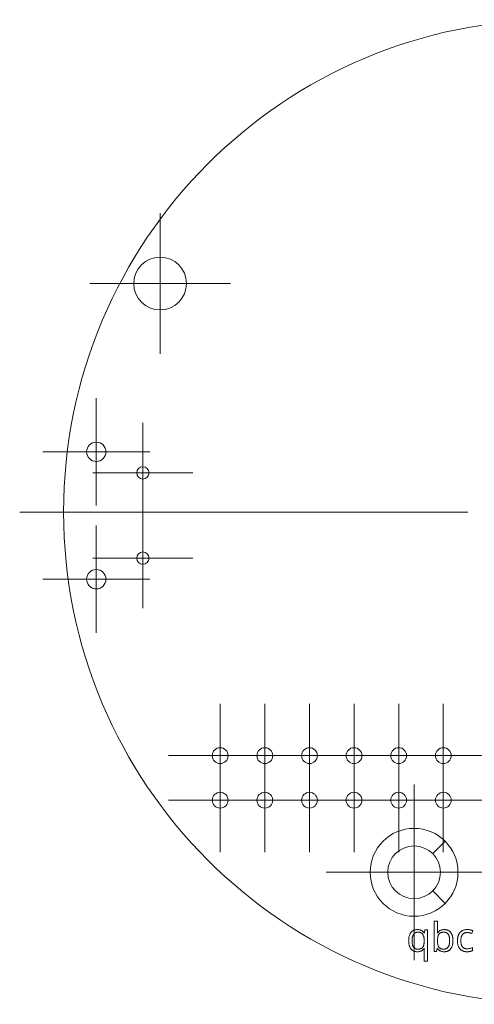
# Model space of a CAD drawing. Header units: millimetres. Extents: x 75.8 to 136.8, y 160.9 to 221.9.
# Tile 1 of 6: x 75.8 to 101.7, y 163.4 to 219.4. Entities that reach past the tile are written whole.
import ezdxf

# ---------------------------------------------------------------- set-up
doc = ezdxf.new("R2010")
doc.units = ezdxf.units.MM

# ---------------------------------------------------------------- blocks, each defined once
blk = doc.blocks.new('SW_CENTERMARKSYMBOL_0')
at = {"color": 0, "linetype": 'Continuous', "lineweight": 0}
blk.add_line((-5, 0), (-30.511, 0), dxfattribs=at)
blk = doc.blocks.new('SW_CENTERMARKSYMBOL_23')
at = {"color": 0, "linetype": 'Continuous', "lineweight": 0}
for p, q in [((0, 2.5), (0, 2.95)), ((0, 0), (0, 2.5)), ((-2.5, 0), (-2.95, 0)), ((0, 0), (-2.5, 0)), ((0, 0), (0, -2.5)), ((0, 0), (2.5, 0)), ((2.5, 0), (2.95, 0)), ((0, -2.5), (0, -2.95))]:
    blk.add_line(p, q, dxfattribs=at)
blk = doc.blocks.new('SW_CENTERMARKSYMBOL_24')
at = {"color": 0, "linetype": 'Continuous', "lineweight": 0}
for p, q in [((0, 2.5), (0, 2.95)), ((0, 0), (0, 2.5)), ((-2.5, 0), (-2.95, 0)), ((0, 0), (-2.5, 0)), ((0, 0), (0, -2.5)), ((0, 0), (2.5, 0)), ((2.5, 0), (2.95, 0)), ((0, -2.5), (0, -2.95))]:
    blk.add_line(p, q, dxfattribs=at)
blk = doc.blocks.new('SW_CENTERMARKSYMBOL_25')
at = {"color": 0, "linetype": 'Continuous', "lineweight": 0}
for p, q in [((0, 2.5), (0, 2.95)), ((0, 0), (0, 2.5)), ((-2.5, 0), (-2.95, 0)), ((0, 0), (-2.5, 0)), ((0, 0), (0, -2.5)), ((0, 0), (2.5, 0)), ((2.5, 0), (2.95, 0)), ((0, -2.5), (0, -2.95))]:
    blk.add_line(p, q, dxfattribs=at)
blk = doc.blocks.new('SW_CENTERMARKSYMBOL_26')
at = {"color": 0, "linetype": 'Continuous', "lineweight": 0}
for p, q in [((0, 2.5), (0, 2.95)), ((0, 0), (0, 2.5)), ((-2.5, 0), (-2.95, 0)), ((0, 0), (-2.5, 0)), ((0, 0), (0, -2.5)), ((0, 0), (2.5, 0)), ((2.5, 0), (2.95, 0)), ((0, -2.5), (0, -2.95))]:
    blk.add_line(p, q, dxfattribs=at)
blk = doc.blocks.new('SW_CENTERMARKSYMBOL_27')
at = {"color": 0, "linetype": 'Continuous', "lineweight": 0}
for p, q in [((0, 2.5), (0, 2.85)), ((0, 0), (0, 2.5)), ((-2.5, 0), (-2.85, 0)), ((0, 0), (-2.5, 0)), ((0, 0), (0, -2.5)), ((0, 0), (2.5, 0)), ((2.5, 0), (2.85, 0)), ((0, -2.5), (0, -2.85))]:
    blk.add_line(p, q, dxfattribs=at)
blk = doc.blocks.new('SW_CENTERMARKSYMBOL_28')
at = {"color": 0, "linetype": 'Continuous', "lineweight": 0}
for p, q in [((0, 2.5), (0, 2.85)), ((0, 0), (0, 2.5)), ((-2.5, 0), (-2.85, 0)), ((0, 0), (-2.5, 0)), ((0, 0), (0, -2.5)), ((0, 0), (2.5, 0)), ((2.5, 0), (2.85, 0)), ((0, -2.5), (0, -2.85))]:
    blk.add_line(p, q, dxfattribs=at)
blk = doc.blocks.new('SW_CENTERMARKSYMBOL_29')
at = {"color": 0, "linetype": 'Continuous', "lineweight": 0}
for p, q in [((0, 2.5), (0, 3.05)), ((0, 0), (0, 2.5)), ((-2.5, 0), (-3.05, 0)), ((0, 0), (-2.5, 0)), ((0, 0), (0, -2.5)), ((0, 0), (2.5, 0)), ((2.5, 0), (3.05, 0)), ((0, -2.5), (0, -3.05))]:
    blk.add_line(p, q, dxfattribs=at)
blk = doc.blocks.new('SW_CENTERMARKSYMBOL_30')
at = {"color": 0, "linetype": 'Continuous', "lineweight": 0}
for p, q in [((0, 2.5), (0, 2.95)), ((0, 0), (0, 2.5)), ((-2.5, 0), (-2.95, 0)), ((0, 0), (-2.5, 0)), ((0, 0), (0, -2.5)), ((0, 0), (2.5, 0)), ((2.5, 0), (2.95, 0)), ((0, -2.5), (0, -2.95))]:
    blk.add_line(p, q, dxfattribs=at)
blk = doc.blocks.new('SW_CENTERMARKSYMBOL_31')
at = {"color": 0, "linetype": 'Continuous', "lineweight": 0}
for p, q in [((0, 2.5), (0, 3.05)), ((0, 0), (0, 2.5)), ((-2.5, 0), (-3.05, 0)), ((0, 0), (-2.5, 0)), ((0, 0), (0, -2.5)), ((0, 0), (2.5, 0)), ((2.5, 0), (3.05, 0)), ((0, -2.5), (0, -3.05))]:
    blk.add_line(p, q, dxfattribs=at)
blk = doc.blocks.new('SW_CENTERMARKSYMBOL_32')
at = {"color": 0, "linetype": 'Continuous', "lineweight": 0}
for p, q in [((0, 2.5), (0, 2.95)), ((0, 0), (0, 2.5)), ((-2.5, 0), (-2.95, 0)), ((0, 0), (-2.5, 0)), ((0, 0), (0, -2.5)), ((0, 0), (2.5, 0)), ((2.5, 0), (2.95, 0)), ((0, -2.5), (0, -2.95))]:
    blk.add_line(p, q, dxfattribs=at)
blk = doc.blocks.new('SW_CENTERMARKSYMBOL_33')
at = {"color": 0, "linetype": 'Continuous', "lineweight": 0}
for p, q in [((0, 2.5), (0, 2.95)), ((0, 0), (0, 2.5)), ((-2.5, 0), (-2.95, 0)), ((0, 0), (-2.5, 0)), ((0, 0), (0, -2.5)), ((0, 0), (2.5, 0)), ((2.5, 0), (2.95, 0)), ((0, -2.5), (0, -2.95))]:
    blk.add_line(p, q, dxfattribs=at)
blk = doc.blocks.new('SW_CENTERMARKSYMBOL_34')
at = {"color": 0, "linetype": 'Continuous', "lineweight": 0}
for p, q in [((0, 2.5), (0, 2.95)), ((0, 0), (0, 2.5)), ((-2.5, 0), (-2.95, 0)), ((0, 0), (-2.5, 0)), ((0, 0), (0, -2.5)), ((0, 0), (2.5, 0)), ((2.5, 0), (2.95, 0)), ((0, -2.5), (0, -2.95))]:
    blk.add_line(p, q, dxfattribs=at)
blk = doc.blocks.new('SW_CENTERMARKSYMBOL_36')
at = {"color": 0, "linetype": 'Continuous', "lineweight": 0}
for p, q in [((0, 2.5), (0, 2.95)), ((0, 0), (0, 2.5)), ((-2.5, 0), (-2.95, 0)), ((0, 0), (-2.5, 0)), ((0, 0), (0, -2.5)), ((0, 0), (2.5, 0)), ((2.5, 0), (2.95, 0)), ((0, -2.5), (0, -2.95))]:
    blk.add_line(p, q, dxfattribs=at)
blk = doc.blocks.new('SW_CENTERMARKSYMBOL_37')
at = {"color": 0, "linetype": 'Continuous', "lineweight": 0}
for p, q in [((0, 2.5), (0, 2.95)), ((0, 0), (0, 2.5)), ((-2.5, 0), (-2.95, 0)), ((0, 0), (-2.5, 0)), ((0, 0), (0, -2.5)), ((0, 0), (2.5, 0)), ((2.5, 0), (2.95, 0)), ((0, -2.5), (0, -2.95))]:
    blk.add_line(p, q, dxfattribs=at)
blk = doc.blocks.new('SW_CENTERMARKSYMBOL_38')
at = {"color": 0, "linetype": 'Continuous', "lineweight": 0}
for p, q in [((0, 2.5), (0, 2.95)), ((0, 0), (0, 2.5)), ((-2.5, 0), (-2.95, 0)), ((0, 0), (-2.5, 0)), ((0, 0), (0, -2.5)), ((0, 0), (2.5, 0)), ((2.5, 0), (2.95, 0)), ((0, -2.5), (0, -2.95))]:
    blk.add_line(p, q, dxfattribs=at)
blk = doc.blocks.new('SW_CENTERMARKSYMBOL_39')
at = {"color": 0, "linetype": 'Continuous', "lineweight": 0}
for p, q in [((0, 2.5), (0, 2.95)), ((0, 0), (0, 2.5)), ((-2.5, 0), (-2.95, 0)), ((0, 0), (-2.5, 0)), ((0, 0), (0, -2.5)), ((0, 0), (2.5, 0)), ((2.5, 0), (2.95, 0)), ((0, -2.5), (0, -2.95))]:
    blk.add_line(p, q, dxfattribs=at)
blk = doc.blocks.new('SW_CENTERMARKSYMBOL_40')
at = {"color": 0, "linetype": 'Continuous', "lineweight": 0}
for p, q in [((0, 2.5), (0, 2.95)), ((0, 0), (0, 2.5)), ((-2.5, 0), (-2.95, 0)), ((0, 0), (-2.5, 0)), ((0, 0), (0, -2.5)), ((0, 0), (2.5, 0)), ((2.5, 0), (2.95, 0)), ((0, -2.5), (0, -2.95))]:
    blk.add_line(p, q, dxfattribs=at)
blk = doc.blocks.new('SW_CENTERMARKSYMBOL_41')
at = {"color": 0, "linetype": 'Continuous', "lineweight": 0}
for p, q in [((0, 2.5), (0, 2.95)), ((0, 0), (0, 2.5)), ((-2.5, 0), (-2.95, 0)), ((0, 0), (-2.5, 0)), ((0, 0), (0, -2.5)), ((0, 0), (2.5, 0)), ((2.5, 0), (2.95, 0)), ((0, -2.5), (0, -2.95))]:
    blk.add_line(p, q, dxfattribs=at)
blk = doc.blocks.new('SW_CENTERMARKSYMBOL_43')
at = {"color": 0, "linetype": 'Continuous', "lineweight": 0}
for p, q in [((0, 2.5), (0, 4)), ((0, 0), (0, 2.5)), ((-2.5, 0), (-4, 0)), ((0, 0), (-2.5, 0)), ((0, 0), (0, -2.5)), ((0, 0), (2.5, 0)), ((2.5, 0), (4, 0)), ((0, -2.5), (0, -4))]:
    blk.add_line(p, q, dxfattribs=at)
blk = doc.blocks.new('SW_CENTERMARKSYMBOL_45')
at = {"color": 0, "linetype": 'Continuous', "lineweight": 0}
for p, q in [((0, 2.5), (0, 5)), ((0, 0), (0, 2.5)), ((-2.5, 0), (-5, 0)), ((0, 0), (-2.5, 0)), ((0, 0), (0, -2.5)), ((0, 0), (2.5, 0)), ((2.5, 0), (5, 0)), ((0, -2.5), (0, -5))]:
    blk.add_line(p, q, dxfattribs=at)

msp = doc.modelspace()

# ---------------------------------------------------------------- linework, layer by layer
at = {"color": 7, "linetype": 'Continuous', "lineweight": 15}
for p, q in [((100.004, 172.648), (99.297, 171.941)), ((99.297, 169.819), (100.004, 169.112)), ((99.384, 168.105), (99.568, 168.105)), ((99.384, 166.38), (99.384, 168.105)), ((99.568, 168.105), (99.568, 167.689)), ((98.823, 167.432), (98.849, 167.6)), ((98.849, 167.6), (98.995, 167.6)), ((98.995, 167.6), (98.995, 165.833)), ((101.575, 167.556), (101.519, 167.396)), ((98.81, 166.945), (98.81, 166.987)), ((98.813, 167.432), (98.823, 167.432)), ((99.559, 167.439), (99.568, 167.439)), ((98.823, 166.545), (98.808, 166.545)), ((99.555, 166.538), (99.516, 166.38)), ((99.568, 166.538), (99.555, 166.538)), ((101.558, 166.593), (101.558, 166.425)), ((98.81, 165.833), (98.81, 166.355)), ((98.995, 165.833), (98.81, 165.833)), ((99.516, 166.38), (99.384, 166.38))]:
    msp.add_line(p, q, dxfattribs=at)
for centre, radius in [((106.301, 191.38), 28.011), ((83.784, 204.38), 1.5), ((80.151, 194.805), 0.55), ((82.801, 193.605), 0.35), ((82.801, 188.755), 0.35), ((80.151, 187.555), 0.55), ((87.201, 177.52), 0.45), ((89.741, 177.52), 0.45), ((92.281, 177.52), 0.45), ((94.821, 177.52), 0.45), ((97.361, 177.52), 0.45), ((99.901, 177.52), 0.45), ((87.201, 174.98), 0.45), ((89.741, 174.98), 0.45), ((92.281, 174.98), 0.45), ((94.821, 174.98), 0.45), ((97.361, 174.98), 0.45), ((99.901, 174.98), 0.45), ((98.236, 170.88), 2.5), ((98.236, 170.88), 1.5)]:
    msp.add_circle(centre, radius, dxfattribs=at)
for points, knots in [([(97.928, 166.987), (97.929, 167.011), (97.929, 167.058), (97.936, 167.127), (97.946, 167.191), (97.96, 167.252), (97.979, 167.308), (98.002, 167.361), (98.029, 167.409), (98.06, 167.453), (98.095, 167.493), (98.133, 167.527), (98.175, 167.556), (98.219, 167.58), (98.268, 167.599), (98.319, 167.611), (98.374, 167.62), (98.411, 167.621), (98.43, 167.621)], [0, 0, 0, 0, 0.079425, 0.154819, 0.226165, 0.293783, 0.358539, 0.420807, 0.480965, 0.539976, 0.597498, 0.653468, 0.708181, 0.763464, 0.819307, 0.877163, 0.937065, 1, 1, 1, 1]), ([(98.43, 167.621), (98.451, 167.62), (98.49, 167.619), (98.547, 167.61), (98.601, 167.596), (98.651, 167.575), (98.697, 167.548), (98.74, 167.515), (98.779, 167.477), (98.802, 167.447), (98.813, 167.432)], [0, 0, 0, 0, 0.136132, 0.265521, 0.389766, 0.510672, 0.630195, 0.74991, 0.872705, 1, 1, 1, 1]), ([(99.568, 167.689), (99.568, 167.667), (99.567, 167.623), (99.566, 167.558), (99.563, 167.497), (99.56, 167.458), (99.559, 167.439)], [0, 0, 0, 0, 0.271076, 0.527819, 0.771608, 1, 1, 1, 1]), ([(99.568, 167.439), (99.579, 167.453), (99.6, 167.482), (99.639, 167.519), (99.681, 167.551), (99.727, 167.577), (99.777, 167.597), (99.83, 167.611), (99.888, 167.619), (99.928, 167.62), (99.948, 167.621)], [0, 0, 0, 0, 0.124003, 0.245078, 0.363655, 0.48217, 0.603928, 0.729241, 0.860775, 1, 1, 1, 1]), ([(99.948, 167.621), (99.967, 167.62), (100.005, 167.62), (100.06, 167.612), (100.112, 167.599), (100.16, 167.581), (100.206, 167.558), (100.247, 167.529), (100.285, 167.495), (100.32, 167.457), (100.351, 167.414), (100.378, 167.366), (100.401, 167.314), (100.42, 167.258), (100.433, 167.197), (100.444, 167.133), (100.45, 167.064), (100.451, 167.017), (100.451, 166.992)], [0, 0, 0, 0, 0.0638067, 0.124158, 0.1824155, 0.2386003, 0.2936837, 0.3486209, 0.4039779, 0.4608327, 0.5188973, 0.5785733, 0.6406618, 0.7052322, 0.7729294, 0.8444478, 0.9200237, 1, 1, 1, 1]), ([(100.704, 166.982), (100.704, 167.007), (100.705, 167.055), (100.712, 167.125), (100.723, 167.191), (100.739, 167.252), (100.76, 167.309), (100.785, 167.362), (100.814, 167.411), (100.849, 167.455), (100.887, 167.494), (100.93, 167.528), (100.976, 167.557), (101.027, 167.58), (101.081, 167.599), (101.139, 167.611), (101.201, 167.62), (101.243, 167.621), (101.265, 167.621)], [0, 0, 0, 0, 0.0768478, 0.1495913, 0.2182058, 0.2835787, 0.3460383, 0.4062406, 0.4648219, 0.5222038, 0.5789226, 0.6350271, 0.6910482, 0.7480666, 0.8069654, 0.8682337, 0.932311, 1, 1, 1, 1]), ([(101.265, 167.621), (101.294, 167.62), (101.352, 167.618), (101.424, 167.606), (101.479, 167.592), (101.515, 167.582), (101.547, 167.569), (101.566, 167.56), (101.575, 167.556)], [0, 0, 0, 0, 0.273002, 0.548284, 0.680748, 0.799855, 0.905676, 1, 1, 1, 1]), ([(98.426, 166.359), (98.407, 166.36), (98.37, 166.361), (98.316, 166.368), (98.265, 166.381), (98.217, 166.399), (98.172, 166.423), (98.131, 166.451), (98.093, 166.485), (98.059, 166.524), (98.028, 166.568), (98.001, 166.616), (97.978, 166.667), (97.96, 166.723), (97.946, 166.783), (97.936, 166.848), (97.929, 166.916), (97.929, 166.963), (97.928, 166.987)], [0, 0, 0, 0, 0.0628057, 0.1228626, 0.1805641, 0.2364654, 0.2912917, 0.346522, 0.4022678, 0.4595495, 0.5183169, 0.5785498, 0.6407422, 0.7056517, 0.7735557, 0.8448026, 0.920187, 1, 1, 1, 1]), ([(98.451, 167.474), (98.438, 167.473), (98.413, 167.473), (98.376, 167.467), (98.341, 167.456), (98.309, 167.443), (98.279, 167.424), (98.251, 167.402), (98.227, 167.376), (98.204, 167.346), (98.184, 167.312), (98.166, 167.275), (98.152, 167.234), (98.14, 167.191), (98.131, 167.144), (98.124, 167.093), (98.12, 167.04), (98.119, 167.003), (98.119, 166.984)], [0, 0, 0, 0, 0.058709, 0.114603, 0.168075, 0.220611, 0.272582, 0.32514, 0.37951, 0.435781, 0.494341, 0.55584, 0.619743, 0.68729, 0.759089, 0.834695, 0.915227, 1, 1, 1, 1]), ([(98.119, 166.984), (98.119, 166.966), (98.12, 166.929), (98.124, 166.876), (98.13, 166.826), (98.139, 166.78), (98.151, 166.737), (98.166, 166.697), (98.183, 166.661), (98.203, 166.629), (98.225, 166.6), (98.25, 166.575), (98.278, 166.553), (98.308, 166.536), (98.341, 166.523), (98.376, 166.513), (98.414, 166.507), (98.44, 166.507), (98.454, 166.506)], [0, 0, 0, 0, 0.085466, 0.166161, 0.241827, 0.313238, 0.380247, 0.443447, 0.50344, 0.560946, 0.615799, 0.669191, 0.721256, 0.773753, 0.826982, 0.881574, 0.939322, 1, 1, 1, 1]), ([(98.81, 166.987), (98.81, 167.008), (98.81, 167.048), (98.806, 167.106), (98.799, 167.159), (98.79, 167.208), (98.778, 167.253), (98.763, 167.293), (98.745, 167.329), (98.725, 167.36), (98.702, 167.387), (98.675, 167.41), (98.645, 167.43), (98.613, 167.446), (98.577, 167.459), (98.538, 167.467), (98.496, 167.473), (98.466, 167.474), (98.451, 167.474)], [0, 0, 0, 0, 0.089754, 0.173541, 0.250692, 0.322294, 0.388405, 0.449375, 0.506403, 0.558931, 0.609492, 0.660009, 0.710835, 0.762582, 0.8171, 0.87427, 0.935254, 1, 1, 1, 1]), ([(99.921, 167.474), (99.906, 167.474), (99.877, 167.473), (99.835, 167.468), (99.796, 167.459), (99.76, 167.447), (99.727, 167.432), (99.698, 167.412), (99.672, 167.39), (99.65, 167.363), (99.63, 167.333), (99.613, 167.298), (99.599, 167.259), (99.588, 167.214), (99.578, 167.165), (99.573, 167.112), (99.568, 167.054), (99.568, 167.013), (99.568, 166.992)], [0, 0, 0, 0, 0.065834, 0.127332, 0.184471, 0.238897, 0.290713, 0.340959, 0.390292, 0.439986, 0.49169, 0.54734, 0.608274, 0.6743, 0.74611, 0.824345, 0.908922, 1, 1, 1, 1]), ([(99.568, 166.992), (99.568, 166.971), (99.568, 166.931), (99.573, 166.872), (99.579, 166.818), (99.588, 166.769), (99.6, 166.725), (99.615, 166.685), (99.632, 166.649), (99.652, 166.619), (99.675, 166.592), (99.701, 166.569), (99.731, 166.549), (99.764, 166.534), (99.8, 166.521), (99.839, 166.512), (99.881, 166.507), (99.911, 166.507), (99.926, 166.506)], [0, 0, 0, 0, 0.0907467, 0.1745777, 0.2526479, 0.324377, 0.3903987, 0.4514017, 0.507193, 0.5597488, 0.6099802, 0.6598568, 0.7100548, 0.7620446, 0.8165914, 0.8737917, 0.9347471, 1, 1, 1, 1]), ([(100.26, 166.995), (100.26, 167.014), (100.26, 167.052), (100.255, 167.107), (100.25, 167.158), (100.24, 167.205), (100.229, 167.248), (100.214, 167.288), (100.198, 167.323), (100.178, 167.355), (100.156, 167.383), (100.131, 167.408), (100.103, 167.428), (100.072, 167.445), (100.038, 167.458), (100.002, 167.467), (99.962, 167.473), (99.935, 167.473), (99.921, 167.474)], [0, 0, 0, 0, 0.087369, 0.169529, 0.245672, 0.317176, 0.384188, 0.446447, 0.505055, 0.560349, 0.61346, 0.665171, 0.716798, 0.768846, 0.822433, 0.878132, 0.93712, 1, 1, 1, 1]), ([(99.926, 166.506), (99.939, 166.507), (99.966, 166.507), (100.004, 166.513), (100.04, 166.523), (100.073, 166.537), (100.104, 166.555), (100.132, 166.576), (100.156, 166.602), (100.178, 166.632), (100.198, 166.666), (100.214, 166.703), (100.229, 166.743), (100.24, 166.787), (100.25, 166.834), (100.255, 166.884), (100.26, 166.938), (100.26, 166.975), (100.26, 166.995)], [0, 0, 0, 0, 0.060792, 0.118759, 0.173647, 0.226759, 0.278575, 0.330585, 0.383573, 0.438515, 0.495794, 0.556056, 0.619564, 0.686909, 0.758264, 0.833761, 0.914283, 1, 1, 1, 1]), ([(100.451, 166.992), (100.451, 166.968), (100.45, 166.921), (100.444, 166.851), (100.433, 166.787), (100.419, 166.726), (100.4, 166.67), (100.377, 166.617), (100.35, 166.569), (100.319, 166.525), (100.284, 166.486), (100.246, 166.452), (100.204, 166.423), (100.159, 166.4), (100.111, 166.381), (100.059, 166.369), (100.005, 166.36), (99.967, 166.359), (99.948, 166.359)], [0, 0, 0, 0, 0.079753, 0.155476, 0.22715, 0.29509, 0.359936, 0.421851, 0.482163, 0.540859, 0.598089, 0.653561, 0.708548, 0.763643, 0.819464, 0.877211, 0.937089, 1, 1, 1, 1]), ([(101.253, 166.359), (101.232, 166.36), (101.19, 166.361), (101.13, 166.368), (101.074, 166.381), (101.021, 166.399), (100.972, 166.421), (100.926, 166.45), (100.885, 166.483), (100.847, 166.521), (100.813, 166.564), (100.784, 166.611), (100.759, 166.663), (100.739, 166.719), (100.723, 166.779), (100.712, 166.843), (100.705, 166.911), (100.704, 166.958), (100.704, 166.982)], [0, 0, 0, 0, 0.067602, 0.131472, 0.192538, 0.251332, 0.308502, 0.364635, 0.420859, 0.47773, 0.535261, 0.593904, 0.654169, 0.716844, 0.782041, 0.850958, 0.923364, 1, 1, 1, 1]), ([(101.261, 167.453), (101.246, 167.452), (101.218, 167.452), (101.176, 167.446), (101.137, 167.437), (101.101, 167.424), (101.068, 167.408), (101.038, 167.388), (101.01, 167.364), (100.986, 167.336), (100.964, 167.305), (100.946, 167.27), (100.93, 167.231), (100.917, 167.189), (100.907, 167.144), (100.9, 167.094), (100.895, 167.041), (100.895, 167.005), (100.895, 166.986)], [0, 0, 0, 0, 0.065497, 0.127057, 0.185838, 0.241948, 0.296137, 0.349236, 0.402492, 0.456388, 0.512454, 0.570131, 0.631426, 0.695818, 0.764844, 0.838324, 0.916612, 1, 1, 1, 1]), ([(100.895, 166.986), (100.895, 166.968), (100.895, 166.933), (100.9, 166.882), (100.907, 166.835), (100.916, 166.791), (100.929, 166.749), (100.944, 166.712), (100.962, 166.677), (100.983, 166.646), (101.007, 166.618), (101.034, 166.593), (101.063, 166.573), (101.095, 166.556), (101.13, 166.543), (101.167, 166.534), (101.208, 166.528), (101.235, 166.528), (101.249, 166.527)], [0, 0, 0, 0, 0.081772, 0.158312, 0.23085, 0.299784, 0.364431, 0.426356, 0.485441, 0.542538, 0.597685, 0.651669, 0.705736, 0.760362, 0.816195, 0.874224, 0.935131, 1, 1, 1, 1]), ([(101.519, 167.396), (101.498, 167.404), (101.455, 167.42), (101.399, 167.435), (101.354, 167.444), (101.321, 167.449), (101.291, 167.452), (101.271, 167.453), (101.261, 167.453)], [0, 0, 0, 0, 0.252195, 0.519781, 0.652362, 0.77653, 0.892216, 1, 1, 1, 1]), ([(98.808, 166.545), (98.797, 166.53), (98.776, 166.501), (98.738, 166.463), (98.696, 166.431), (98.649, 166.404), (98.599, 166.384), (98.545, 166.369), (98.487, 166.361), (98.446, 166.36), (98.426, 166.359)], [0, 0, 0, 0, 0.123992, 0.244432, 0.362778, 0.481547, 0.603116, 0.728863, 0.860616, 1, 1, 1, 1]), ([(98.454, 166.506), (98.469, 166.507), (98.497, 166.507), (98.538, 166.512), (98.577, 166.52), (98.612, 166.53), (98.644, 166.545), (98.673, 166.562), (98.699, 166.583), (98.722, 166.606), (98.742, 166.634), (98.759, 166.666), (98.774, 166.702), (98.786, 166.742), (98.796, 166.787), (98.803, 166.836), (98.808, 166.889), (98.81, 166.926), (98.81, 166.945)], [0, 0, 0, 0, 0.068201, 0.131701, 0.191503, 0.24755, 0.301115, 0.352977, 0.403279, 0.452911, 0.504615, 0.559975, 0.619508, 0.6845, 0.754316, 0.82993, 0.912064, 1, 1, 1, 1]), ([(98.81, 166.355), (98.81, 166.373), (98.81, 166.408), (98.813, 166.457), (98.816, 166.502), (98.821, 166.531), (98.823, 166.545)], [0, 0, 0, 0, 0.282118, 0.543814, 0.781677, 1, 1, 1, 1]), ([(99.948, 166.359), (99.929, 166.359), (99.891, 166.36), (99.835, 166.369), (99.782, 166.383), (99.732, 166.402), (99.685, 166.427), (99.641, 166.458), (99.602, 166.495), (99.579, 166.524), (99.568, 166.538)], [0, 0, 0, 0, 0.132463, 0.260166, 0.384538, 0.50756, 0.629317, 0.750543, 0.873409, 1, 1, 1, 1]), ([(101.249, 166.527), (101.275, 166.528), (101.326, 166.529), (101.403, 166.543), (101.481, 166.563), (101.532, 166.583), (101.558, 166.593)], [0, 0, 0, 0, 0.23873, 0.483436, 0.736362, 1, 1, 1, 1]), ([(101.558, 166.425), (101.547, 166.42), (101.526, 166.409), (101.493, 166.396), (101.458, 166.385), (101.421, 166.375), (101.382, 166.368), (101.34, 166.363), (101.298, 166.359), (101.268, 166.359), (101.253, 166.359)], [0, 0, 0, 0, 0.110607, 0.224359, 0.341521, 0.463264, 0.589551, 0.719895, 0.856999, 1, 1, 1, 1])]:
    msp.add_open_spline(points, degree=3, knots=knots, dxfattribs=at)

# ---------------------------------------------------------------- block references
at = {"color": 7, "linetype": 'Continuous', "lineweight": 0}
for name, p in [('SW_CENTERMARKSYMBOL_0', (106.301, 191.38)), ('SW_CENTERMARKSYMBOL_43', (83.784, 204.38)), ('SW_CENTERMARKSYMBOL_29', (80.151, 194.805)), ('SW_CENTERMARKSYMBOL_27', (82.801, 193.605)), ('SW_CENTERMARKSYMBOL_28', (82.801, 188.755)), ('SW_CENTERMARKSYMBOL_31', (80.151, 187.555)), ('SW_CENTERMARKSYMBOL_30', (87.201, 177.52)), ('SW_CENTERMARKSYMBOL_39', (89.741, 177.52)), ('SW_CENTERMARKSYMBOL_37', (92.281, 177.52)), ('SW_CENTERMARKSYMBOL_26', (94.821, 177.52)), ('SW_CENTERMARKSYMBOL_24', (97.361, 177.52)), ('SW_CENTERMARKSYMBOL_25', (99.901, 177.52)), ('SW_CENTERMARKSYMBOL_23', (102.441, 177.52)), ('SW_CENTERMARKSYMBOL_41', (87.201, 174.98)), ('SW_CENTERMARKSYMBOL_40', (89.741, 174.98)), ('SW_CENTERMARKSYMBOL_38', (92.281, 174.98)), ('SW_CENTERMARKSYMBOL_34', (94.821, 174.98)), ('SW_CENTERMARKSYMBOL_32', (97.361, 174.98)), ('SW_CENTERMARKSYMBOL_33', (99.901, 174.98)), ('SW_CENTERMARKSYMBOL_36', (102.441, 174.98)), ('SW_CENTERMARKSYMBOL_45', (98.236, 170.88))]:
    msp.add_blockref(name, p, dxfattribs=at)

doc.saveas('drawing.dxf')
